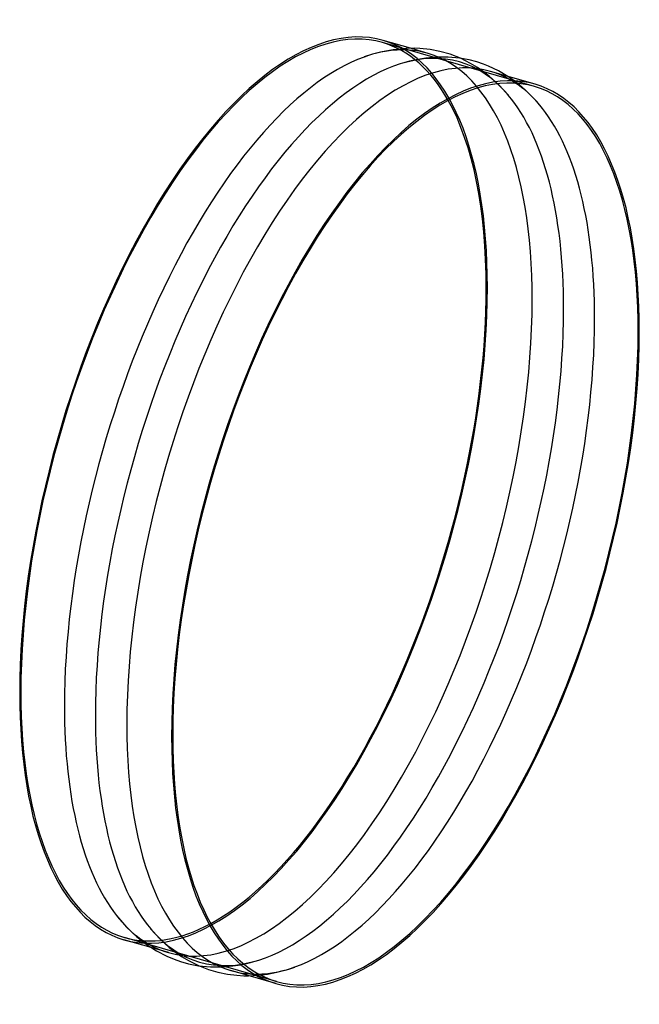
# Model space of a CAD drawing. Header units: millimetres. Extents: x -530 to 530, y -842 to 842.
import ezdxf

# ---------------------------------------------------------------- set-up
doc = ezdxf.new("R2010")
doc.units = ezdxf.units.MM
doc.layers.add('HIDDEN', color=7, linetype='Continuous')
doc.layers.add('THICK', color=7, linetype='Continuous')

msp = doc.modelspace()

# ---------------------------------------------------------------- linework, layer by layer
at = {"layer": 'HIDDEN'}
for p, q in [((350.7, 727.3), (90.9, 802.3)), ((168.5, 784), (138.6, 792.6)), ((241.3, 766.8), (223.9, 775.5)), ((253.2, 759.6), (241.3, 766.8)), ((264.9, 751.5), (253.2, 759.6)), ((273.9, 744.4), (264.9, 751.5)), ((289.8, 730), (273.9, 744.4)), ((315.5, 737.5), (305.3, 744.5)), ((305.9, 712.7), (289.8, 730)), ((325.2, 730), (315.5, 737.5)), ((334.5, 721.9), (325.2, 730)), ((344.6, 712.1), (334.5, 721.9)), ((354.5, 701.5), (344.6, 712.1)), ((364.3, 689.7), (354.5, 701.5)), ((-90.9, -802.3), (-350.7, -727.3)), ((-275.2, -753.2), (-305.3, -744.5)), ((-165.6, -775.9), (-151.6, -773.8)), ((-151.6, -773.8), (-137.3, -770.6)), ((-137.3, -770.6), (-121, -766)), ((-223.9, -775.5), (-203.7, -777.4)), ((-203.7, -777.4), (-200.5, -777.6)), ((-200.5, -777.6), (-185, -777.5)), ((-185, -777.5), (-165.6, -775.9)), ((-121.8, -791.8), (-106.2, -789.9)), ((-106.2, -789.9), (-90.3, -786.8)), ((-90.3, -786.8), (-79.3, -784)), ((-79.3, -784), (-69.5, -781.2)), ((-69.5, -781.2), (-59.4, -777.8)), ((-138.6, -792.6), (-121.8, -791.8))]:
    msp.add_line(p, q, dxfattribs=at)
for centre, major_axis, start_param, end_param in [((-129.9, 37.5), (-220.8, -764.8), -3.141593, -0.982794), ((-53.4, 15.4), (221.9, 768.6), 0, 0.302305), ((-129.9, 37.5), (-220.8, -764.8), 2.73849, 3.141593), ((-129.9, 37.5), (221.9, 768.6), -0.982794, 0), ((0, 0), (222.1, 769.5), -0.281039, 0.281038), ((-53.4, 15.4), (221.9, 768.6), -0.982794, 0), ((53.4, -15.4), (-221.9, -768.6), 2.839234, 3.141593), ((0, 0), (222.1, 769.5), -0.982794, -0.281039), ((53.4, -15.4), (-221.9, -768.6), 2.158799, 2.839234), ((-129.9, 37.5), (221.9, 768.6), -3.141593, -0.982794), ((-53.4, 15.4), (221.9, 768.6), -3.141593, -0.982794), ((0, 0), (222.1, 769.5), -2.860555, -0.982794), ((53.4, -15.4), (-221.9, -768.6), 0.302305, 2.158799), ((-129.9, 37.5), (-220.8, -764.8), -0.982794, 0), ((-53.4, 15.4), (221.9, 768.6), 2.839234, 3.141593), ((-129.9, 37.5), (-220.8, -764.8), 0, 0.403102), ((0, 0), (222.1, 769.5), 2.860554, 3.42263), ((53.4, -15.4), (-221.9, -768.6), 0, 0.302305)]:
    msp.add_ellipse(centre, major_axis=major_axis, ratio=0.433013, start_param=start_param, end_param=end_param, dxfattribs=at)
at = {"layer": 'THICK'}
for p, q in [((138.6, 792.6), (92, 806.1)), ((131.2, 792.4), (108.9, 790.3)), ((145.1, 792.7), (131.2, 792.4)), ((154.5, 792.3), (145.1, 792.7)), ((172, 790.5), (154.5, 792.3)), ((73.3, 782.4), (59.4, 777.8)), ((87.3, 786.1), (73.3, 782.4)), ((108.9, 790.3), (87.3, 786.1)), ((165, 775.9), (151.3, 773.7)), ((183.9, 777.5), (165, 775.9)), ((188.8, 787.3), (172, 790.5)), ((200.4, 777.6), (183.9, 777.5)), ((206.1, 782.4), (188.8, 787.3)), ((202.9, 777.5), (200.4, 777.6)), ((222.2, 775.7), (202.9, 777.5)), ((223.9, 775.5), (206.1, 782.4)), ((238.9, 772.7), (222.2, 775.7)), ((137.1, 770.6), (121, 766)), ((151.3, 773.7), (137.1, 770.6)), ((251.9, 769.3), (238.9, 772.7)), ((263.5, 765.5), (251.9, 769.3)), ((272.1, 762.1), (263.5, 765.5)), ((289.3, 754), (272.1, 762.1)), ((351.8, 731.1), (275.2, 753.2)), ((305.3, 744.5), (289.3, 754)), ((-364.3, -689.7), (-347.3, -709.4)), ((-347.3, -709.4), (-330.2, -725.7)), ((-305.9, -712.7), (-289.8, -730)), ((-305.3, -744.5), (-351.8, -731.1)), ((-330.2, -725.7), (-313.5, -738.9)), ((-313.5, -738.9), (-296.1, -750.2)), ((-289.8, -730), (-274, -744.4)), ((-296.1, -750.2), (-278.1, -759.4)), ((-274, -744.4), (-264.9, -751.5)), ((-264.9, -751.5), (-253.3, -759.6)), ((-278.1, -759.4), (-265.9, -764.6)), ((-265.9, -764.6), (-255, -768.3)), ((-255, -768.3), (-241, -772.2)), ((-253.3, -759.6), (-241.4, -766.7)), ((-241.4, -766.7), (-224.1, -775.4)), ((-241, -772.2), (-223.9, -775.5)), ((-224.1, -775.4), (-207.1, -782)), ((-207.1, -782), (-190.8, -786.8)), ((-190.8, -786.8), (-174.6, -790.1)), ((-174.6, -790.1), (-158.7, -792)), ((-92, -806.1), (-168.5, -784)), ((-158.7, -792), (-146.6, -792.7)), ((-146.6, -792.7), (-138.6, -792.6))]:
    msp.add_line(p, q, dxfattribs=at)
for centre, major_axis, start_param, end_param in [((-129.9, 37.5), (221.9, 768.6), 0, 2.158799), ((-53.4, 15.4), (221.9, 768.6), 0.302305, 2.158799), ((53.4, -15.4), (-221.9, -768.6), -3.141593, -0.982794), ((0, 0), (222.1, 769.5), 0.281038, 2.158799), ((129.9, -37.5), (-221.9, -768.6), -3.141593, -0.982794), ((129.9, -37.5), (220.8, 764.8), 0, 2.158799), ((129.9, -37.5), (220.8, 764.8), -0.982794, 0), ((129.9, -37.5), (-221.9, -768.6), 2.158799, 3.141593), ((-129.9, 37.5), (-220.8, -764.8), 2.158799, 2.73849), ((-129.9, 37.5), (-220.8, -764.8), 0.403102, 2.158799), ((129.9, -37.5), (-221.9, -768.6), 0, 2.158799), ((129.9, -37.5), (220.8, 764.8), -3.141593, -0.982794), ((-129.9, 37.5), (221.9, 768.6), 2.158799, 3.141593), ((-53.4, 15.4), (221.9, 768.6), 2.158799, 2.839234), ((0, 0), (222.1, 769.5), 2.158799, 2.860554), ((53.4, -15.4), (-221.9, -768.6), -0.982794, 0), ((129.9, -37.5), (-221.9, -768.6), -0.982794, 0), ((129.9, -37.5), (220.8, 764.8), 2.158799, 3.141593)]:
    msp.add_ellipse(centre, major_axis=major_axis, ratio=0.433013, start_param=start_param, end_param=end_param, dxfattribs=at)

doc.saveas('drawing.dxf')
